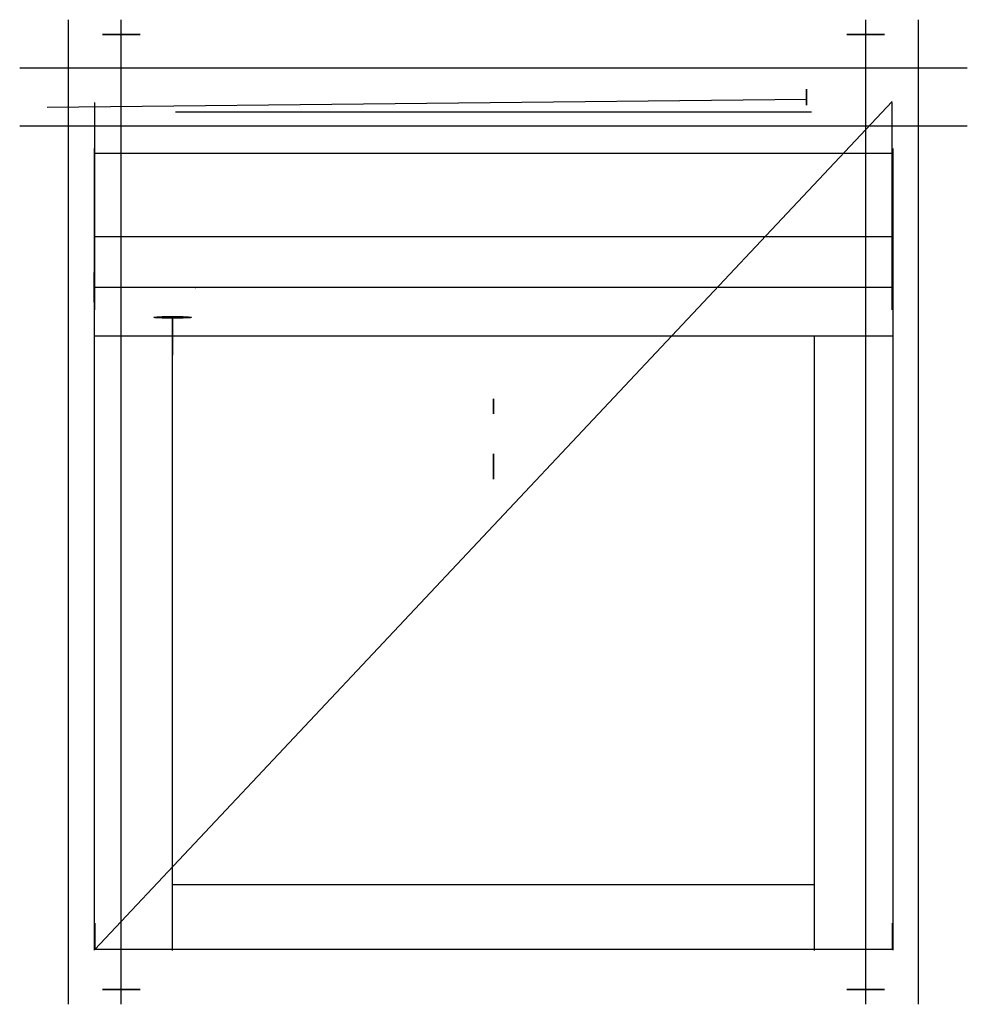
# Model space of a CAD drawing. Header units: millimetres. Extents: x -47.6 to 47.6, y -48 to 50.7.
import ezdxf

# ---------------------------------------------------------------- set-up
doc = ezdxf.new("R2010")
doc.units = ezdxf.units.MM
doc.header["$LTSCALE"] = 0.1
doc.layers.add('Line', color=10, linetype='Continuous')

msp = doc.modelspace()

# ---------------------------------------------------------------- linework, layer by layer
at = {"extrusion": (1, 0, 0)}
for p, q in [((-44.8, 41.96, 56.05), (31.4, 42.75, 54.288)), ((-29.93, 23.882, 19.134), (-29.87, 23.858, 18.887))]:
    msp.add_line(p, q, dxfattribs=at)
for p, q in [((40, 42.536), (-40, -42.536)), ((-40, -39.886, 1), (-40, -42.536, 1)), ((-40, -39.886, 1), (-40, -42.536, 1)), ((-40, -39.886, 1), (-40, -42.536, 1)), ((40, -39.886, 1), (40, -42.536, 1))]:
    msp.add_line(p, q)
msp.add_lwpolyline([(4.653, 17.881), (7.151, 17.764), (7.174, 18.263), (4.677, 18.38)], close=True, dxfattribs=at)
at = {"extrusion": (0, 1, -3.70673e-16)}
for centre in [(37.35, 53.15, 49.23), (-37.35, 53.15, 49.23)]:
    msp.add_circle(centre, 1.9, dxfattribs=at)
at = {"extrusion": (1, 0, 0)}
for centre, radius in [((42.963, 53.517, 31.4), 0.8), ((42.963, 53.517, 31.4), 0.6), ((23.882, 19.134, 40.07), 2), ((23.882, 19.134, 40.07), 1.5), ((18.973, 19.602, -32.2), 1.9), ((11.956, 19.348), 0.75), ((11.956, 19.348), 0.55)]:
    msp.add_circle(centre, radius, dxfattribs=at)
at = {"extrusion": (-1, 0, 0)}
for centre, radius in [((-23.882, 19.134, 40.07), 1.5), ((-11.956, 19.348), 0.75), ((-11.956, 19.348), 0.55)]:
    msp.add_circle(centre, radius, dxfattribs=at)
at = {"extrusion": (3.30219e-14, -0.998867, 0.047584)}
msp.add_circle((-32.2, 20.49, -19.919), 1.9, dxfattribs=at)
at = {"extrusion": (0, -1, 0)}
for centre in [(-37.35, 53.15, 46.536), (-37.35, 53.15, 46.536), (37.35, 53.15, 46.536)]:
    msp.add_circle(centre, 1.9, dxfattribs=at)
at = {"layer": 'Line', "extrusion": (0, -1, 0)}
for p, q in [((-42.65, -48.036, 53.15), (-42.65, 50.73, 53.15)), ((-42.65, -48.036, 53.15), (-42.65, 50.73, 53.15)), ((-37.35, -48.036, 53.15), (-37.35, 50.73, 53.15)), ((-37.35, -48.036, 53.15), (-37.35, 50.73, 53.15)), ((37.35, -48.036, 53.15), (37.35, 50.73, 53.15)), ((37.35, -48.036, 53.15), (37.35, 50.73, 53.15)), ((42.65, -48.036, 53.15), (42.65, 50.73, 53.15)), ((42.65, -48.036, 53.15), (42.65, 50.73, 53.15)), ((31.9, 41.463, 53.517), (-31.9, 41.463, 53.517))]:
    msp.add_line(p, q, dxfattribs=at)
at = {"layer": 'Line', "extrusion": (0, -1, 2.08167e-17)}
for p, q in [((37.35, -48.036, 53.15), (37.35, 50.73, 53.15)), ((37.35, -48.036, 53.15), (37.35, 50.73, 53.15)), ((42.65, -48.036, 53.15), (42.65, 50.73, 53.15)), ((42.65, -48.036, 53.15), (42.65, 50.73, 53.15))]:
    msp.add_line(p, q, dxfattribs=at)
at = {"layer": 'Line'}
for p, q in [((47.55, 45.863, 55.15), (-47.55, 45.863, 55.15)), ((47.55, 40.063, 55.15), (-47.55, 40.063, 55.15)), ((40.145, 37.3, 14.561), (-39.93, 37.3, 14.561)), ((32.2, -36.042, 22.222), (-32.2, -36.042, 22.222)), ((32.2, -36.042, 22.222), (-32.2, -36.042, 22.222))]:
    msp.add_line(p, q, dxfattribs=at)
at = {"layer": 'Line', "extrusion": (1, 0, 0)}
for p, q in [((-40, 21.624, 56.5), (-40, 42.424, 0.5)), ((32.2, -42.536, 22.504), (32.2, 18.979, 19.61)), ((32.2, -42.536, 22.504), (32.2, 18.979, 19.61)), ((32.2, -42.625, 20.606), (32.2, 18.889, 17.712)), ((-40, -42.536, 0.5), (-40, -42.536, 56.5))]:
    msp.add_line(p, q, dxfattribs=at)
at = {"layer": 'Line', "extrusion": (-1, 0, 0)}
for p, q in [((40, 21.624, 56.5), (40, 42.424, 0.5)), ((-32.2, -42.536, 22.504), (-32.2, 18.979, 19.61)), ((-32.2, -42.536, 22.504), (-32.2, 18.979, 19.61)), ((-32.2, -42.625, 20.606), (-32.2, 18.889, 17.712)), ((40, -42.536, 0.5), (40, -42.536, 56.5))]:
    msp.add_line(p, q, dxfattribs=at)
at = {"layer": 'Line', "extrusion": (0, 0.026519, 0.999648)}
for p, q in [((-40.07, 37.813, 17.806), (-40.07, -42.619, 25.507)), ((40.07, 37.813, 17.806), (40.07, -42.619, 25.507))]:
    msp.add_line(p, q, dxfattribs=at)
at = {"layer": 'Line', "extrusion": (-1, 3.49209e-14, 1.97215e-31)}
for p, q in [((40.01, 28.963, 18.658), (-39.99, 28.963, 18.658)), ((40.01, 23.882, 19.134), (-39.99, 23.882, 19.134))]:
    msp.add_line(p, q, dxfattribs=at)
at = {"layer": 'Line', "extrusion": (-1, 3.49209e-14, 2.50031e-17)}
msp.add_line((40, 18.974, 19.633), (-40, 18.974, 19.633), dxfattribs=at)
msp.add_line((40, 18.974, 19.633), (-40, 18.974, 19.633), dxfattribs=at)
at = {"layer": 'Line', "extrusion": (0, -0.998901, 0.046871)}
msp.add_line((40, -42.536, 22.504), (-40, -42.536, 22.504), dxfattribs=at)

doc.saveas('drawing.dxf')
